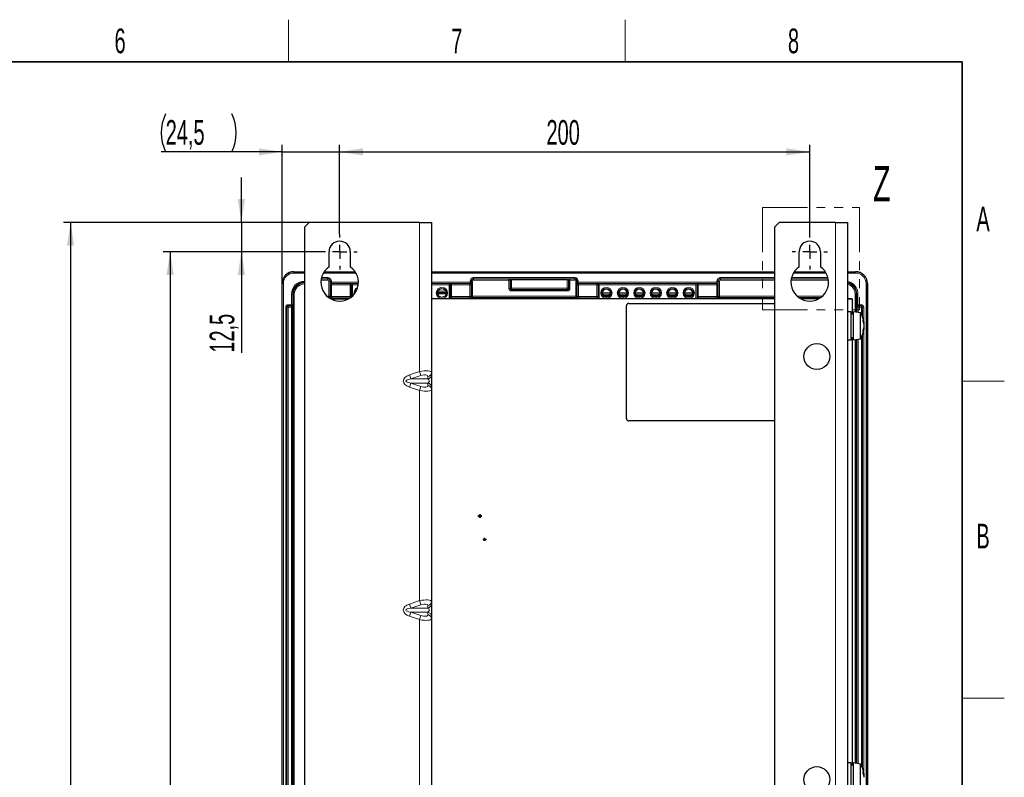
# Model space of a CAD drawing. Header units: millimetres. Extents: x 5 to 418, y 2 to 292.
# Tile 51 of 51: x 274 to 414, y 181 to 288. Entities that reach past the tile are written whole.
import ezdxf

# ---------------------------------------------------------------- set-up
doc = ezdxf.new("R2010")
doc.units = ezdxf.units.MM
doc.linetypes.add('CENTERX2', pattern=[20.32, 12.7, -2.54, 2.54, -2.54])
doc.linetypes.add('PHANTOM', pattern=[12.7, 6.35, -1.27, 1.27, -1.27, 1.27, -1.27])
doc.layers.add('SLD-0', color=7, linetype='Continuous')
doc.styles.add('SLDTEXTSTYLE0', font='TXT', dxfattribs={"width": 0.605})
doc.dimstyles.new('SLDDIMSTYLE0', dxfattribs={"dimtxt": 3.5, "dimasz": 3.302, "dimexe": 0, "dimexo": 0.0625, "dimgap": 0.875, "dimtad": 1, "dimlfac": 3, "dimrnd": 1e-09, "dimzin": 12, "dimdsep": 46, "dimtxsty": 'SLDTEXTSTYLE0', "dimsah": 1, "dimcen": 0.09, "dimadec": 0, "dimazin": 3, "dimtfac": 1, "dimtofl": 0, "dimtmove": 0, "dimatfit": 3, "dimfxl": 1, "dimfrac": 2, "dimtolj": 1, "dimtzin": 12, "dimarcsym": 0})
doc.dimstyles.new('SLDDIMSTYLE1', dxfattribs={"dimtxt": 3.5, "dimasz": 3.302, "dimexe": 0, "dimexo": 0.0625, "dimgap": 0.875, "dimtad": 1, "dimlfac": 3, "dimrnd": 1e-09, "dimzin": 12, "dimdsep": 46, "dimtxsty": 'SLDTEXTSTYLE0', "dimsah": 1, "dimcen": 0.09, "dimadec": 0, "dimazin": 3, "dimtfac": 1, "dimtmove": 0, "dimatfit": 0, "dimfxl": 1, "dimfrac": 2, "dimtolj": 1, "dimtzin": 12, "dimarcsym": 0})

# ---------------------------------------------------------------- blocks, each defined once
blk = doc.blocks.new('_D_3')
at = {"layer": 'SLD-0', "color": 7}
for p, q in [((319.74, 258.09), (319.74, 270.75)), ((319.74, 269.75), (386.41, 269.75)), ((386.41, 258.09), (386.41, 270.75))]:
    blk.add_line(p, q, dxfattribs=at)
for points in [[(319.74, 269.75), (323.05, 269.24), (323.05, 270.26)], [(386.41, 269.75), (383.11, 270.26), (383.11, 269.24)]]:
    blk.add_solid(points, dxfattribs=at)
at = {"layer": 'SLD-0', "color": 7, "insert": (349.07, 274.26), "char_height": 3.5, "attachment_point": 1, "style": 'SLDTEXTSTYLE0'}
blk.add_mtext('200', dxfattribs=at)
blk = doc.blocks.new('_D_4')
at = {"layer": 'SLD-0', "color": 7}
for p, q in [((305.8, 259.75), (305.8, 266.1)), ((315.41, 259.75), (304.8, 259.75)), ((305.8, 259.75), (305.8, 255.59)), ((317.24, 255.59), (304.8, 255.59)), ((305.8, 255.59), (305.8, 241.27))]:
    blk.add_line(p, q, dxfattribs=at)
for points in [[(305.8, 259.75), (306.31, 263.05), (305.3, 263.05)], [(305.8, 255.59), (305.3, 252.28), (306.31, 252.28)]]:
    blk.add_solid(points, dxfattribs=at)
at = {"layer": 'SLD-0', "color": 7, "insert": (301.29, 241.27), "char_height": 3.5, "attachment_point": 1, "rotation": 90, "style": 'SLDTEXTSTYLE0'}
blk.add_mtext('12,5', dxfattribs=at)
blk = doc.blocks.new('_D_5')
at = {"layer": 'SLD-0', "color": 7}
for p, q in [((317.24, 255.59), (294.7, 255.59)), ((295.7, 255.59), (295.7, 88.92)), ((317.24, 88.92), (294.7, 88.92))]:
    blk.add_line(p, q, dxfattribs=at)
for points in [[(295.7, 255.59), (295.19, 252.28), (296.21, 252.28)], [(295.7, 88.92), (296.21, 92.22), (295.19, 92.22)]]:
    blk.add_solid(points, dxfattribs=at)
at = {"layer": 'SLD-0', "color": 7, "insert": (291.19, 168.24), "char_height": 3.5, "attachment_point": 1, "rotation": 90, "style": 'SLDTEXTSTYLE0'}
blk.add_mtext('500', dxfattribs=at)
blk = doc.blocks.new('_D_6')
at = {"layer": 'SLD-0', "color": 7}
for p, q in [((315.41, 259.75), (280.58, 259.75)), ((281.58, 259.75), (281.58, 84.75)), ((315.41, 84.75), (280.58, 84.75))]:
    blk.add_line(p, q, dxfattribs=at)
for points in [[(281.58, 259.75), (281.07, 256.45), (282.09, 256.45)], [(281.58, 84.75), (282.09, 88.05), (281.07, 88.05)]]:
    blk.add_solid(points, dxfattribs=at)
at = {"layer": 'SLD-0', "color": 7, "insert": (277.07, 168.24), "char_height": 3.5, "attachment_point": 1, "rotation": 90, "style": 'SLDTEXTSTYLE0'}
blk.add_mtext('525', dxfattribs=at)
blk = doc.blocks.new('_D_7')
at = {"layer": 'SLD-0', "color": 7}
for p, q in [((311.58, 269.75), (294.44, 269.75)), ((311.58, 251.09), (311.58, 270.75)), ((311.58, 269.75), (319.74, 269.75)), ((319.74, 258.09), (319.74, 270.75)), ((319.74, 269.75), (326.09, 269.75))]:
    blk.add_line(p, q, dxfattribs=at)
for centre, start, end in [((300.44, 272.44), 153.4349, 206.5651), ((299.06, 272.44), 333.4349, 26.5651)]:
    blk.add_arc(centre, 6.01, start, end, dxfattribs=at)
for points in [[(311.58, 269.75), (308.28, 270.26), (308.28, 269.24)], [(319.74, 269.75), (323.05, 269.24), (323.05, 270.26)]]:
    blk.add_solid(points, dxfattribs=at)
at = {"layer": 'SLD-0', "color": 7, "insert": (295.07, 274.26), "char_height": 3.5, "attachment_point": 1, "style": 'SLDTEXTSTYLE0'}
blk.add_mtext('24,5', dxfattribs=at)
blk = doc.blocks.new('SW_CENTERMARKSYMBOL_0')
at = {"layer": 'SLD-0', "color": 0}
for p, q in [((0, 2), (0, 2.5)), ((-2, 0), (-2.5, 0)), ((0, 0), (-1, 0)), ((0, 0), (0, 1)), ((0, 0), (0, -1)), ((0, 0), (1, 0)), ((2, 0), (2.5, 0)), ((0, -2), (0, -2.5))]:
    blk.add_line(p, q, dxfattribs=at)
blk = doc.blocks.new('SW_CENTERMARKSYMBOL_1')
at = {"layer": 'SLD-0', "color": 0}
for p, q in [((0, 2), (0, 2.5)), ((-2, 0), (-2.5, 0)), ((0, 0), (-1, 0)), ((0, 0), (0, 1)), ((0, 0), (0, -1)), ((0, 0), (1, 0)), ((2, 0), (2.5, 0)), ((0, -2), (0, -2.5))]:
    blk.add_line(p, q, dxfattribs=at)

msp = doc.modelspace()

# ---------------------------------------------------------------- linework, layer by layer
at = {"color": 7, "linetype": 'PHANTOM', "lineweight": 18}
for p, q in [((379.727, 261.8587), (379.727, 247.327)), ((379.727, 261.8587), (393.4506, 261.8587)), ((393.4506, 261.8587), (393.4506, 247.327)), ((379.727, 247.327), (393.4506, 247.327))]:
    msp.add_line(p, q, dxfattribs=at)
at = {"color": 7, "linetype": 'Continuous', "lineweight": 25}
for p, q in [((315.4104, 259.752), (314.7437, 259.0853)), ((331.077, 259.752), (315.4104, 259.752)), ((331.077, 259.752), (332.7437, 259.752)), ((332.7437, 259.752), (332.7437, 238.4542)), ((382.077, 259.752), (381.4104, 259.0853)), ((390.077, 259.752), (382.077, 259.752)), ((390.077, 259.752), (391.7437, 259.752)), ((391.7437, 259.752), (391.7437, 84.752)), ((314.7437, 259.0853), (314.7437, 85.4187)), ((381.4104, 259.0853), (381.4104, 85.4187)), ((318.2437, 253.4568), (318.2437, 255.5853)), ((321.2437, 255.5853), (321.2437, 253.4568)), ((384.9104, 253.4568), (384.9104, 255.5853)), ((387.9104, 255.5853), (387.9104, 253.4568)), ((313.2437, 252.752), (314.7437, 252.752)), ((317.5389, 252.752), (321.9485, 252.752)), ((332.7437, 252.752), (381.4104, 252.752)), ((384.2056, 252.752), (388.6152, 252.752)), ((391.7437, 252.752), (392.9104, 252.752)), ((311.577, 94.4184), (311.577, 251.0853)), ((394.577, 251.0853), (394.577, 94.4184)), ((381.4104, 248.922), (332.7437, 248.922)), ((381.4104, 248.9187), (332.7437, 248.9187)), ((387.7074, 248.922), (385.1134, 248.922)), ((387.7014, 248.9187), (385.1194, 248.9187)), ((392.4104, 248.922), (391.7437, 248.922)), ((391.7437, 248.9187), (392.4104, 248.9187)), ((392.4104, 248.9187), (392.4104, 248.922)), ((392.4104, 248.9187), (392.4104, 246.752)), ((360.4104, 231.9187), (360.4104, 247.9187)), ((360.7437, 248.252), (381.4104, 248.252)), ((392.277, 247.0853), (391.7437, 247.0853)), ((392.277, 246.5068), (392.277, 247.0853)), ((392.6104, 246.752), (392.277, 246.752)), ((392.277, 243.0853), (392.277, 246.5068)), ((393.6104, 246.9187), (392.6104, 247.0853)), ((392.6104, 246.5068), (392.6104, 247.0853)), ((392.6104, 243.0853), (392.6104, 246.5068)), ((393.6104, 246.3883), (393.6104, 246.9187)), ((393.6104, 243.252), (393.6104, 246.3883)), ((394.0651, 244.732), (394.124, 244.7188)), ((394.0666, 245.439), (394.124, 245.4519)), ((394.1237, 245.0835), (394.124, 245.0835)), ((391.7437, 243.0853), (392.277, 243.0853)), ((392.277, 243.4187), (392.6104, 243.4187)), ((392.4104, 243.4187), (392.4104, 182.752)), ((392.6104, 243.0853), (393.6104, 243.252)), ((332.7437, 238.4542), (332.7437, 238.118)), ((332.7437, 238.118), (332.7437, 236.386)), ((332.7437, 236.386), (332.7437, 236.0498)), ((332.7437, 236.0498), (332.7437, 205.9542)), ((381.4104, 231.5853), (360.7437, 231.5853)), ((332.7437, 205.9542), (332.7437, 205.618)), ((332.7437, 205.618), (332.7437, 203.886)), ((332.7437, 203.886), (332.7437, 203.5498)), ((332.7437, 203.5498), (332.7437, 173.4542)), ((392.277, 183.0853), (391.7437, 183.0853)), ((392.277, 182.316), (392.277, 183.0853)), ((393.6104, 182.9187), (392.6104, 183.0853)), ((392.6104, 182.316), (392.6104, 183.0853)), ((392.6104, 182.752), (392.277, 182.752)), ((392.277, 179.0853), (392.277, 182.316)), ((392.6104, 179.0853), (392.6104, 182.316)), ((393.6104, 182.2135), (393.6104, 182.9187)), ((393.6104, 179.252), (393.6104, 182.2135)), ((394.0446, 181.4315), (394.124, 181.4492)), ((394.1134, 181.1299), (394.124, 181.1302)), ((394.1193, 181.0853), (394.124, 181.1302))]:
    msp.add_line(p, q, dxfattribs=at)
at = {"color": 7, "linetype": 'Continuous', "lineweight": 18}
for p, q in [((331.077, 259.752), (331.077, 238.596)), ((390.077, 259.752), (390.077, 84.752)), ((313.2437, 252.752), (313.2437, 252.7316)), ((392.9104, 252.7316), (392.9104, 252.752)), ((313.2437, 252.7316), (313.2437, 252.565)), ((313.2437, 252.7316), (314.7437, 252.7316)), ((314.7437, 252.565), (313.2437, 252.565)), ((318.077, 251.5591), (317.0948, 251.5591)), ((317.1195, 251.7258), (318.077, 251.7258)), ((318.077, 251.7492), (317.1238, 251.7492)), ((317.161, 251.9158), (318.077, 251.9158)), ((322.0648, 252.565), (317.4226, 252.565)), ((317.5252, 252.7316), (321.9622, 252.7316)), ((318.077, 251.7492), (318.077, 251.9158)), ((318.077, 251.7258), (318.077, 251.7492)), ((318.077, 251.5591), (318.077, 251.7258)), ((318.2175, 249.2782), (318.2175, 251.4187)), ((318.3841, 251.4187), (318.2175, 251.4187)), ((318.3841, 251.4187), (318.3841, 249.2782)), ((318.3841, 251.4187), (318.4075, 251.4187)), ((318.4075, 251.2491), (318.4075, 251.4187)), ((318.5742, 251.4187), (318.4075, 251.4187)), ((318.5742, 251.4187), (318.5742, 251.2491)), ((332.7437, 252.7316), (381.4104, 252.7316)), ((381.4104, 252.565), (332.7437, 252.565)), ((338.2466, 251.2491), (338.2466, 251.4187)), ((338.2466, 251.4187), (338.4132, 251.4187)), ((338.4132, 251.4187), (338.4132, 251.2491)), ((338.4366, 251.4187), (338.4132, 251.4187)), ((338.4366, 249.2782), (338.4366, 251.4187)), ((338.6032, 251.4187), (338.4366, 251.4187)), ((338.6032, 251.4187), (338.6032, 249.2782)), ((338.7437, 251.9158), (353.077, 251.9158)), ((338.7437, 251.9158), (338.7437, 251.7492)), ((353.077, 251.7492), (338.7437, 251.7492)), ((338.7437, 251.7258), (338.7437, 251.7492)), ((338.7437, 251.7258), (343.7522, 251.7258)), ((338.7437, 251.5591), (338.7437, 251.7258)), ((343.7522, 251.5591), (338.7437, 251.5591)), ((343.7522, 251.7258), (343.7968, 251.7406)), ((343.7522, 251.5591), (343.7522, 251.7258)), ((343.7522, 251.5591), (343.9186, 251.5591)), ((343.7522, 250.3601), (343.7522, 251.5591)), ((343.9632, 251.574), (343.9186, 251.5591)), ((343.9186, 251.5591), (343.9186, 250.3601)), ((343.9632, 250.4046), (343.9632, 251.574)), ((344.1297, 251.7461), (352.0244, 251.7461)), ((344.1297, 251.7461), (344.1297, 251.5795)), ((352.0244, 251.5795), (344.1297, 251.5795)), ((344.1297, 251.5795), (344.1297, 250.4046)), ((352.0244, 251.7461), (352.0244, 251.5795)), ((352.0244, 250.4046), (352.0244, 251.5795)), ((352.1908, 251.574), (352.1908, 250.4046)), ((352.2354, 251.5591), (352.1908, 251.574)), ((352.2354, 250.3601), (352.2354, 251.5591)), ((352.2354, 251.5591), (352.4019, 251.5591)), ((352.3573, 251.7406), (352.4019, 251.7258)), ((352.4019, 251.7258), (353.077, 251.7258)), ((352.4019, 251.7258), (352.4019, 251.5591)), ((353.077, 251.5591), (352.4019, 251.5591)), ((352.4019, 251.5591), (352.4019, 250.3601)), ((353.077, 251.9158), (353.077, 251.7492)), ((353.077, 251.7258), (353.077, 251.7492)), ((353.077, 251.7258), (353.077, 251.5591)), ((353.2175, 249.2782), (353.2175, 251.4187)), ((353.3841, 251.4187), (353.2175, 251.4187)), ((353.3841, 251.4187), (353.3841, 249.2782)), ((353.3841, 251.4187), (353.4075, 251.4187)), ((353.4075, 251.2491), (353.4075, 251.4187)), ((353.5742, 251.4187), (353.4075, 251.4187)), ((353.5742, 251.4187), (353.5742, 251.2491)), ((373.2466, 251.2491), (373.2466, 251.4187)), ((373.2466, 251.4187), (373.4132, 251.4187)), ((373.4132, 251.4187), (373.4132, 251.2491)), ((373.4366, 251.4187), (373.4132, 251.4187)), ((373.4366, 249.2782), (373.4366, 251.4187)), ((373.6032, 251.4187), (373.4366, 251.4187)), ((373.6032, 251.4187), (373.6032, 249.2782)), ((373.7437, 251.9158), (381.4104, 251.9158)), ((373.7437, 251.9158), (373.7437, 251.7492)), ((381.4104, 251.7492), (373.7437, 251.7492)), ((373.7437, 251.7258), (373.7437, 251.7492)), ((373.7437, 251.7258), (381.4104, 251.7258)), ((373.7437, 251.7258), (373.7437, 251.5591)), ((381.4104, 251.5591), (373.7437, 251.5591)), ((389.0593, 251.5591), (383.7614, 251.5591)), ((383.7861, 251.7258), (389.0346, 251.7258)), ((389.0303, 251.7492), (383.7905, 251.7492)), ((383.8276, 251.9158), (388.9931, 251.9158)), ((388.7314, 252.565), (384.0893, 252.565)), ((384.1918, 252.7316), (388.6289, 252.7316)), ((391.7437, 252.7316), (392.9104, 252.7316)), ((392.9104, 252.565), (391.7437, 252.565)), ((392.9104, 252.7316), (392.9104, 252.565)), ((311.5975, 251.0853), (311.577, 251.0853)), ((311.5975, 94.4388), (311.5975, 251.0853)), ((311.7641, 251.0853), (311.5975, 251.0853)), ((311.7641, 251.0853), (311.7641, 94.4388)), ((318.5742, 251.2491), (318.4075, 251.2491)), ((318.4366, 250.8925), (318.4132, 250.9158)), ((318.4366, 249.2258), (318.4366, 250.8925)), ((318.4366, 250.8925), (318.6032, 250.8925)), ((318.5742, 251.2491), (322.4104, 251.2491)), ((318.5799, 251.0825), (318.6032, 251.0591)), ((322.405, 251.0825), (318.5799, 251.0825)), ((318.6032, 250.8925), (318.6032, 251.0591)), ((318.6032, 251.0591), (321.2175, 251.0591)), ((318.6032, 250.8925), (318.6032, 249.22)), ((321.2175, 250.8925), (318.6032, 250.8925)), ((321.2175, 251.0591), (321.2321, 251.0738)), ((321.2175, 250.8925), (321.2175, 251.0591)), ((321.2175, 249.22), (321.2175, 250.8925)), ((321.3841, 250.8925), (321.2175, 250.8925)), ((321.3988, 250.9071), (321.3841, 250.8925)), ((321.3841, 250.8925), (321.3841, 249.22)), ((321.3988, 249.1611), (321.3988, 250.9071)), ((321.5654, 251.0795), (322.4048, 251.0795)), ((321.5654, 251.0795), (321.5654, 250.9128)), ((321.5654, 250.9128), (321.5654, 249.3046)), ((322.3887, 250.9128), (321.5654, 250.9128)), ((321.9871, 249.9825), (322.0888, 249.9825)), ((332.7437, 251.2491), (338.2466, 251.2491)), ((338.2409, 251.0825), (332.7437, 251.0825)), ((332.7437, 251.0795), (335.2553, 251.0795)), ((335.2553, 250.9128), (332.7437, 250.9128)), ((333.6538, 249.9825), (334.8336, 249.9825)), ((335.2553, 251.0795), (335.2553, 250.9128)), ((335.2553, 248.922), (335.2553, 250.9128)), ((335.422, 250.9071), (335.422, 248.922)), ((335.4366, 250.8925), (335.422, 250.9071)), ((335.4366, 249.22), (335.4366, 250.8925)), ((335.6032, 250.8925), (335.4366, 250.8925)), ((335.5886, 251.0738), (335.6032, 251.0591)), ((335.6032, 251.0591), (335.6032, 250.8925)), ((335.6032, 251.0591), (338.2175, 251.0591)), ((335.6032, 250.8925), (335.6032, 249.22)), ((338.2175, 250.8925), (335.6032, 250.8925)), ((338.2175, 251.0591), (338.2409, 251.0825)), ((338.2175, 251.0591), (338.2175, 250.8925)), ((338.2175, 249.22), (338.2175, 250.8925)), ((338.2175, 250.8925), (338.3841, 250.8925)), ((338.2466, 251.2491), (338.4132, 251.2491)), ((338.4075, 250.9158), (338.3841, 250.8925)), ((338.3841, 250.8925), (338.3841, 249.2258)), ((343.7522, 250.3601), (343.9186, 250.3601)), ((343.9186, 250.3601), (343.9632, 250.4046)), ((343.9632, 250.4046), (344.1297, 250.4046)), ((344.1297, 250.2382), (344.0851, 250.1936)), ((344.0851, 250.1936), (352.069, 250.1936)), ((344.0851, 250.1936), (344.0851, 250.0272)), ((352.069, 250.0272), (344.0851, 250.0272)), ((344.1297, 250.4046), (344.1297, 250.2382)), ((344.1297, 250.4046), (352.0244, 250.4046)), ((352.0244, 250.2382), (344.1297, 250.2382)), ((352.0244, 250.4046), (352.0244, 250.2382)), ((352.0244, 250.4046), (352.1908, 250.4046)), ((352.069, 250.1936), (352.0244, 250.2382)), ((352.069, 250.1936), (352.069, 250.0272)), ((352.1908, 250.4046), (352.2354, 250.3601)), ((352.2354, 250.3601), (352.4019, 250.3601)), ((353.5742, 251.2491), (353.4075, 251.2491)), ((353.4366, 250.8925), (353.4132, 250.9158)), ((353.4366, 249.2258), (353.4366, 250.8925)), ((353.4366, 250.8925), (353.6032, 250.8925)), ((353.5742, 251.2491), (373.2466, 251.2491)), ((353.5799, 251.0825), (353.6032, 251.0591)), ((373.2409, 251.0825), (353.5799, 251.0825)), ((353.6032, 250.8925), (353.6032, 251.0591)), ((353.6032, 251.0591), (356.2175, 251.0591)), ((353.6032, 250.8925), (353.6032, 249.22)), ((356.2175, 250.8925), (353.6032, 250.8925)), ((356.2175, 251.0591), (356.2321, 251.0738)), ((356.2175, 250.8925), (356.2175, 251.0591)), ((356.2175, 249.22), (356.2175, 250.8925)), ((356.2175, 250.8925), (356.3841, 250.8925)), ((356.3988, 250.9071), (356.3841, 250.8925)), ((356.3841, 250.8925), (356.3841, 249.22)), ((356.3988, 248.922), (356.3988, 250.9071)), ((356.5654, 251.0795), (370.2553, 251.0795)), ((356.5654, 251.0795), (356.5654, 250.9128)), ((356.5654, 250.9128), (356.5654, 248.922)), ((370.2553, 250.9128), (356.5654, 250.9128)), ((370.2553, 251.0795), (370.2553, 250.9128)), ((370.2553, 248.922), (370.2553, 250.9128)), ((370.422, 250.9071), (370.422, 248.922)), ((370.4366, 250.8925), (370.422, 250.9071)), ((370.4366, 249.22), (370.4366, 250.8925)), ((370.6032, 250.8925), (370.4366, 250.8925)), ((370.5886, 251.0738), (370.6032, 251.0591)), ((370.6032, 251.0591), (370.6032, 250.8925)), ((370.6032, 251.0591), (373.2175, 251.0591)), ((370.6032, 250.8925), (370.6032, 249.22)), ((373.2175, 250.8925), (370.6032, 250.8925)), ((373.2175, 251.0591), (373.2409, 251.0825)), ((373.2175, 251.0591), (373.2175, 250.8925)), ((373.2175, 249.22), (373.2175, 250.8925)), ((373.2175, 250.8925), (373.3841, 250.8925)), ((373.2466, 251.2491), (373.4132, 251.2491)), ((373.4075, 250.9158), (373.3841, 250.8925)), ((373.3841, 250.8925), (373.3841, 249.2258)), ((394.39, 94.4388), (394.39, 251.0853)), ((394.5566, 251.0853), (394.39, 251.0853)), ((394.5566, 251.0853), (394.5566, 94.4388)), ((394.577, 251.0853), (394.5566, 251.0853)), ((312.9133, 248.0767), (312.9133, 249.5853)), ((313.0799, 249.5853), (312.9133, 249.5853)), ((313.0799, 249.5853), (313.0799, 248.0767)), ((313.144, 249.5853), (313.0799, 249.5853)), ((313.144, 114.9187), (313.144, 249.5853)), ((313.3106, 249.5853), (313.144, 249.5853)), ((313.3106, 249.5853), (313.3106, 114.9187)), ((317.9506, 249.2782), (318.2175, 249.2782)), ((318.2175, 249.1116), (318.1532, 249.1116)), ((318.2175, 249.1116), (318.2175, 249.2782)), ((318.3841, 249.2782), (318.2175, 249.2782)), ((318.27, 249.0591), (318.2175, 249.1116)), ((318.287, 249.0184), (321.1768, 249.0184)), ((318.3841, 249.2782), (318.4366, 249.2258)), ((320.9055, 248.8517), (318.5819, 248.8517)), ((318.6032, 249.22), (318.6032, 249.0534)), ((318.6032, 249.22), (321.2175, 249.22)), ((321.2118, 249.0534), (318.6032, 249.0534)), ((321.1768, 249.0184), (321.2118, 249.0534)), ((321.1768, 249.0031), (321.1768, 249.0184)), ((321.1983, 249.017), (321.1768, 249.0184)), ((321.3841, 249.22), (321.2175, 249.22)), ((321.9441, 249.775), (321.964, 249.775)), ((321.9906, 249.8158), (321.9469, 249.8158)), ((333.6108, 249.775), (334.8766, 249.775)), ((334.8738, 249.8158), (333.6136, 249.8158)), ((334.8605, 249.6083), (333.6269, 249.6083)), ((335.6032, 249.22), (335.4366, 249.22)), ((335.6032, 249.22), (338.2175, 249.22)), ((335.609, 249.0534), (335.644, 249.0184)), ((338.2175, 249.0534), (335.609, 249.0534)), ((335.644, 249.0184), (335.644, 248.922)), ((335.644, 249.0184), (356.1768, 249.0184)), ((338.2175, 249.0534), (338.2175, 249.22)), ((338.3841, 249.2258), (338.4366, 249.2782)), ((338.6032, 249.2782), (338.4366, 249.2782)), ((338.6032, 249.1116), (338.5508, 249.0591)), ((338.6032, 249.2782), (338.6032, 249.1116)), ((338.6032, 249.2782), (353.2175, 249.2782)), ((353.2175, 249.1116), (338.6032, 249.1116)), ((353.2175, 249.2782), (353.2175, 249.1116)), ((353.3841, 249.2782), (353.2175, 249.2782)), ((353.27, 249.0591), (353.2175, 249.1116)), ((353.3841, 249.2782), (353.4366, 249.2258)), ((353.6032, 249.0534), (353.6032, 249.22)), ((353.6032, 249.22), (356.2175, 249.22)), ((356.2118, 249.0534), (353.6032, 249.0534)), ((356.1768, 249.0184), (356.2118, 249.0534)), ((356.1768, 249.0184), (356.1768, 248.922)), ((356.2175, 249.22), (356.3841, 249.22)), ((357.0273, 249.7346), (358.1268, 249.7346)), ((358.0953, 249.5679), (357.0588, 249.5679)), ((357.0646, 249.5521), (358.0894, 249.5521)), ((357.9871, 249.3855), (357.167, 249.3855)), ((359.3606, 249.7346), (360.4601, 249.7346)), ((360.4287, 249.5679), (359.3921, 249.5679)), ((359.398, 249.5521), (360.4228, 249.5521)), ((360.3204, 249.3855), (359.5003, 249.3855)), ((361.694, 249.7346), (362.7934, 249.7346)), ((362.762, 249.5679), (361.7254, 249.5679)), ((361.7313, 249.5521), (362.7561, 249.5521)), ((362.6538, 249.3855), (361.8336, 249.3855)), ((364.0273, 249.7346), (365.1268, 249.7346)), ((365.0953, 249.5679), (364.0588, 249.5679)), ((364.0646, 249.5521), (365.0894, 249.5521)), ((364.9871, 249.3855), (364.167, 249.3855)), ((366.3606, 249.7346), (367.4601, 249.7346)), ((367.4287, 249.5679), (366.3921, 249.5679)), ((366.398, 249.5521), (367.4228, 249.5521)), ((367.3204, 249.3855), (366.5003, 249.3855)), ((368.694, 249.7346), (369.7934, 249.7346)), ((369.762, 249.5679), (368.7254, 249.5679)), ((368.7313, 249.5521), (369.7561, 249.5521)), ((369.6538, 249.3855), (368.8336, 249.3855)), ((370.6032, 249.22), (370.4366, 249.22)), ((370.6032, 249.22), (373.2175, 249.22)), ((370.609, 249.0534), (370.644, 249.0184)), ((373.2175, 249.0534), (370.609, 249.0534)), ((370.644, 249.0184), (370.644, 248.922)), ((370.644, 249.0184), (381.4104, 249.0184)), ((373.2175, 249.0534), (373.2175, 249.22)), ((373.3841, 249.2258), (373.4366, 249.2782)), ((373.6032, 249.2782), (373.4366, 249.2782)), ((373.6032, 249.1116), (373.5508, 249.0591)), ((373.6032, 249.2782), (373.6032, 249.1116)), ((373.6032, 249.2782), (381.4104, 249.2782)), ((381.4104, 249.1116), (373.6032, 249.1116)), ((384.6173, 249.2782), (388.2035, 249.2782)), ((388.0009, 249.1116), (384.8199, 249.1116)), ((384.9537, 249.0184), (387.8671, 249.0184)), ((392.8434, 247.0465), (392.8434, 249.5853)), ((392.8434, 249.5853), (393.0101, 249.5853)), ((393.0101, 249.5853), (393.0101, 247.0187)), ((393.0742, 249.5853), (393.0101, 249.5853)), ((393.0742, 247.7605), (393.0742, 249.5853)), ((393.0742, 249.5853), (393.2408, 249.5853)), ((393.2408, 249.5853), (393.2408, 248.0767)), ((312.0855, 117.7601), (312.0855, 247.744)), ((312.252, 247.744), (312.0855, 247.744)), ((312.252, 247.744), (312.252, 117.7601)), ((312.2616, 247.7343), (312.252, 247.744)), ((312.2616, 117.7697), (312.2616, 247.7343)), ((312.4281, 247.7343), (312.2616, 247.7343)), ((312.4184, 248.0768), (312.9023, 248.0768)), ((312.4184, 247.9104), (312.4184, 248.0768)), ((312.9023, 247.9104), (312.4184, 247.9104)), ((312.4184, 247.9104), (312.4281, 247.9008)), ((312.4281, 247.9008), (312.8927, 247.9008)), ((312.4281, 247.9008), (312.4281, 247.7343)), ((312.4281, 247.7343), (312.4281, 117.7697)), ((312.8927, 247.7343), (312.4281, 247.7343)), ((312.8927, 247.9008), (312.9023, 247.9104)), ((312.8927, 247.7343), (312.8927, 247.9008)), ((313.0591, 247.7343), (312.8927, 247.7343)), ((312.8927, 117.7697), (312.8927, 247.7343)), ((312.9023, 247.9104), (312.9023, 248.0768)), ((313.0799, 248.0767), (312.9133, 248.0767)), ((313.0688, 247.744), (313.0591, 247.7343)), ((313.0591, 247.7343), (313.0591, 117.7697)), ((313.0769, 117.7519), (313.0769, 247.6923)), ((313.0771, 247.6955), (313.0771, 117.7519)), ((393.077, 247.7521), (393.0742, 247.7605)), ((393.077, 247.0076), (393.077, 247.7521)), ((393.077, 247.7521), (393.0772, 247.7521)), ((393.095, 247.7343), (393.0772, 247.7521)), ((393.0772, 247.7521), (393.0772, 247.0075)), ((393.095, 247.0046), (393.095, 247.7343)), ((393.2614, 247.7343), (393.095, 247.7343)), ((393.0989, 247.9216), (393.1021, 247.9311)), ((393.1036, 247.8416), (393.1003, 247.8369)), ((393.2463, 247.9103), (393.2408, 248.0767)), ((393.2518, 248.0768), (393.7357, 248.0768)), ((393.2518, 247.9104), (393.2518, 248.0768)), ((393.2518, 247.9104), (393.2614, 247.9008)), ((393.7357, 247.9104), (393.2518, 247.9104)), ((393.2614, 247.9008), (393.726, 247.9008)), ((393.2614, 247.9008), (393.2614, 247.7343)), ((393.2614, 247.7343), (393.2614, 246.9768)), ((393.726, 247.7343), (393.2614, 247.7343)), ((393.726, 247.9008), (393.7357, 247.9104)), ((393.726, 247.7343), (393.726, 247.9008)), ((393.8924, 247.7343), (393.726, 247.7343)), ((393.726, 246.7226), (393.726, 247.7343)), ((393.7357, 247.9104), (393.7357, 248.0768)), ((393.9021, 247.744), (393.8924, 247.7343)), ((393.8924, 247.7343), (393.8924, 246.3716)), ((393.9021, 246.3475), (393.9021, 247.744)), ((393.9021, 247.744), (394.0685, 247.744)), ((394.0685, 247.744), (394.0685, 245.7982)), ((394.0685, 245.4395), (394.0685, 245.4311)), ((394.0685, 244.7396), (394.0685, 244.7312)), ((394.0685, 244.3725), (394.0685, 181.7982)), ((392.8434, 183.0465), (392.8434, 243.1242)), ((393.0101, 243.152), (393.0101, 183.0187)), ((393.077, 183.0076), (393.077, 243.1631)), ((393.0772, 243.1631), (393.0772, 183.0075)), ((393.095, 183.0046), (393.095, 243.1661)), ((393.2614, 243.1939), (393.2614, 182.9768)), ((393.726, 182.7226), (393.726, 243.4481)), ((393.8924, 243.7991), (393.8924, 182.3716)), ((393.9021, 182.3475), (393.9021, 243.8232)), ((329.6336, 238.118), (331.077, 238.596)), ((329.6336, 238.118), (329.8248, 237.5407)), ((331.2682, 238.0187), (329.8248, 237.5407)), ((329.8248, 237.5407), (332.2682, 237.5407)), ((331.2682, 238.0187), (331.077, 238.596)), ((332.2682, 237.5407), (332.2682, 237.8769)), ((329.6336, 236.386), (329.8248, 236.9633)), ((331.077, 235.908), (329.6336, 236.386)), ((329.8248, 236.9633), (331.2682, 236.4853)), ((329.8248, 236.9633), (332.2682, 236.9633)), ((331.077, 235.908), (331.2682, 236.4853)), ((332.2682, 236.6271), (332.2682, 236.9633)), ((331.077, 235.908), (331.077, 206.096)), ((329.6336, 205.618), (331.077, 206.096)), ((329.6336, 205.618), (329.8248, 205.0407)), ((331.2682, 205.5187), (329.8248, 205.0407)), ((331.2682, 205.5187), (331.077, 206.096)), ((332.2682, 205.0407), (332.2682, 205.3769)), ((329.6336, 203.886), (329.8248, 204.4633)), ((331.077, 203.408), (329.6336, 203.886)), ((329.8248, 205.0407), (332.2682, 205.0407)), ((329.8248, 204.4633), (331.2682, 203.9853)), ((329.8248, 204.4633), (332.2682, 204.4633)), ((331.077, 203.408), (331.2682, 203.9853)), ((332.2682, 204.1271), (332.2682, 204.4633)), ((331.077, 203.408), (331.077, 173.596))]:
    msp.add_line(p, q, dxfattribs=at)
at = {"color": 7, "linetype": 'CENTERX2'}
for p, q in [((339.9104, 218.0853), (339.3437, 218.0853)), ((339.627, 218.3437), (339.627, 217.827)), ((340.2937, 214.752), (340.2937, 215.0103)), ((340.577, 214.752), (340.2937, 214.752))]:
    msp.add_line(p, q, dxfattribs=at)
at = {"color": 7, "linetype": 'Continuous', "lineweight": 18, "flags": 128}
msp.add_lwpolyline([(321.2472, 249.0496), (321.2443, 249.0502), (321.2118, 249.0534)], dxfattribs=at)
at = {"color": 7, "linetype": 'Continuous', "lineweight": 18}
for centre in [(334.2437, 249.752), (357.577, 249.752), (359.9104, 249.752), (362.2437, 249.752), (364.577, 249.752), (366.9104, 249.752), (369.2437, 249.752)]:
    msp.add_circle(centre, 0.8, dxfattribs=at)
at = {"color": 7, "linetype": 'Continuous', "lineweight": 25}
for centre, radius in [((334.2437, 249.752), 0.6333), ((357.577, 249.752), 0.6333), ((357.577, 249.752), 0.55), ((359.9104, 249.752), 0.6333), ((359.9104, 249.752), 0.55), ((362.2437, 249.752), 0.6333), ((362.2437, 249.752), 0.55), ((364.577, 249.752), 0.6333), ((364.577, 249.752), 0.55), ((366.9104, 249.752), 0.6333), ((366.9104, 249.752), 0.55), ((369.2437, 249.752), 0.6333), ((369.2437, 249.752), 0.55), ((387.4104, 240.7187), 1.8333), ((387.4104, 180.7187), 1.8333)]:
    msp.add_circle(centre, radius, dxfattribs=at)
at = {"color": 7, "linetype": 'CENTERX2'}
for centre, radius in [((339.627, 218.0853), 0.1644), ((340.2937, 214.752), 0.1398)]:
    msp.add_circle(centre, radius, dxfattribs=at)
at = {"color": 7, "linetype": 'Continuous', "lineweight": 25}
for centre, radius, start, end in [((319.7437, 255.5853), 1.5, 0, 180), ((386.4104, 255.5853), 1.5, 0, 180), ((313.2437, 251.0853), 1.6667, 90, 180), ((319.7437, 251.252), 2.6667, 124.228866, 55.771134), ((386.4104, 251.252), 2.6667, 124.228866, 55.771134), ((392.9104, 251.0853), 1.6667, 0, 90), ((318.077, 251.4187), 0.3305, 0, 90), ((338.7437, 251.4187), 0.3305, 90, 180), ((353.077, 251.4187), 0.3305, 0, 90), ((373.7437, 251.4187), 0.3305, 90, 180), ((314.7437, 249.5853), 1.6638, 90, 180), ((322.577, 249.752), 0.6333, 123.57537, 180), ((391.4104, 249.5853), 1.6638, 0, 78.442948), ((360.7437, 247.9187), 0.3333, 90, 180), ((390.726, 245.0853), 3.4177, 6.182073, 32.440387), ((392.8276, 245.3118), 1.3039, 6.169872, 28.430527), ((392.2754, 245.834), 1.7017, 356.680442, 3.319558), ((390.726, 245.0853), 3.4177, 327.559613, 353.817927), ((391.7582, 244.8823), 2.3747, 4.950056, 21.056524), ((391.7897, 245.2912), 2.3432, 338.798065, 355.005087), ((392.8593, 244.8575), 1.2723, 331.207475, 353.740024), ((392.2403, 244.3443), 1.7368, 356.714143, 3.285857), ((391.8389, 245.2756), 2.2932, 346.483474, 355.194887), ((360.7437, 231.9187), 0.3333, 180, 270), ((390.726, 181.0853), 3.4177, 6.857319, 32.440387), ((393.2042, 181.3262), 0.928, 7.615734, 33.916556), ((391.841, 181.7336), 2.1361, 357.03719, 2.96281), ((392.1643, 180.8475), 1.9692, 5.623955, 23.196269), ((391.4925, 180.9271), 2.6393, 4.412498, 11.199198)]:
    msp.add_arc(centre, radius, start, end, dxfattribs=at)
at = {"color": 7, "linetype": 'Continuous', "lineweight": 18}
for centre, radius, start, end in [((313.2437, 251.0853), 1.6463, 90, 180), ((313.2437, 251.0853), 1.4796, 90, 180), ((314.7437, 249.5853), 1.8304, 90, 180), ((318.077, 251.4187), 0.4971, 0, 90), ((318.077, 251.4187), 0.3071, 0, 90), ((318.077, 251.4187), 0.1405, 0, 90), ((338.7437, 251.4187), 0.4971, 90, 180), ((338.7437, 251.4187), 0.3071, 90, 180), ((338.7437, 251.4187), 0.1405, 90, 180), ((343.7519, 251.5591), 0.1667, 0.026367, 89.903784), ((343.7965, 251.5739), 0.1667, 0.026367, 89.903784), ((352.3576, 251.5739), 0.1667, 90.096216, 179.973633), ((352.4021, 251.5591), 0.1667, 90.096216, 179.973633), ((353.077, 251.4187), 0.4971, 0, 90), ((353.077, 251.4187), 0.3071, 0, 90), ((353.077, 251.4187), 0.1405, 0, 90), ((373.7437, 251.4187), 0.4971, 90, 180), ((373.7437, 251.4187), 0.3071, 90, 180), ((373.7437, 251.4187), 0.1405, 90, 180), ((391.4104, 249.5853), 1.8304, 0, 79.507628), ((392.9104, 251.0853), 1.6463, 0, 90), ((392.9104, 251.0853), 1.4796, 0, 90), ((314.7437, 249.5853), 1.5997, 90, 180), ((314.7437, 249.5853), 1.4331, 90, 180), ((318.5799, 250.9158), 0.1667, 90.020437, 179.979563), ((318.6033, 250.8924), 0.1667, 90.020437, 179.979563), ((321.2174, 250.8924), 0.1667, 0.020437, 89.979563), ((321.2321, 250.9071), 0.1667, 0.020437, 89.979563), ((322.577, 249.752), 0.8, 110.015214, 194.190244), ((335.5887, 250.9071), 0.1667, 90.020437, 179.979563), ((335.6033, 250.8924), 0.1667, 90.020437, 179.979563), ((338.2174, 250.8924), 0.1667, 0.020437, 89.979563), ((338.2408, 250.9158), 0.1667, 0.020437, 89.979563), ((344.1302, 250.4052), 0.167, 180.183596, 269.816404), ((352.0239, 250.4052), 0.167, 270.183596, 359.816404), ((353.5799, 250.9158), 0.1667, 90.020437, 179.979563), ((353.6033, 250.8924), 0.1667, 90.020437, 179.979563), ((356.2174, 250.8924), 0.1667, 0.020437, 89.979563), ((356.2321, 250.9071), 0.1667, 0.020437, 89.979563), ((370.5887, 250.9071), 0.1667, 90.020437, 179.979563), ((370.6033, 250.8924), 0.1667, 90.020437, 179.979563), ((373.2174, 250.8924), 0.1667, 0.020437, 89.979563), ((373.2408, 250.9158), 0.1667, 0.020437, 89.979563), ((391.4104, 249.5853), 1.5997, 0, 77.973049), ((391.4104, 249.5853), 1.4331, 0, 76.549694), ((318.2174, 249.2783), 0.1667, 270.020437, 359.979563), ((318.2699, 249.2258), 0.1667, 270.020437, 359.979563), ((335.609, 248.8867), 0.1667, 90.020911, 167.767762), ((335.644, 248.8517), 0.1667, 90.020558, 155.04591), ((338.5508, 249.2258), 0.1667, 180.020437, 269.979563), ((338.6033, 249.2783), 0.1667, 180.020437, 269.979563), ((353.2174, 249.2783), 0.1667, 270.020437, 359.979563), ((353.2699, 249.2258), 0.1667, 270.020437, 359.979563), ((356.1767, 248.8517), 0.1667, 24.95409, 89.979442), ((356.2117, 248.8867), 0.1667, 12.231823, 89.979503), ((370.609, 248.8867), 0.1667, 90.020911, 167.767762), ((370.644, 248.8517), 0.1667, 90.020558, 155.04591), ((373.5508, 249.2258), 0.1667, 180.020437, 269.979563), ((373.6033, 249.2783), 0.1667, 180.020437, 269.979563), ((312.4286, 247.7338), 0.167, 90.183596, 179.816404), ((312.8921, 247.7338), 0.167, 0.183596, 89.816404), ((393.2434, 247.7519), 0.1664, 149.309506, 179.942235), ((393.244, 247.7516), 0.1668, 147.345229, 179.831934), ((393.2619, 247.7338), 0.167, 90.183596, 179.816404), ((393.0111, 247.8778), 0.0981, 335.358999, 26.538676), ((393.0082, 247.8849), 0.1047, 335.592012, 26.205007), ((393.7255, 247.7338), 0.167, 0.183596, 89.816404), ((332.1298, 238.4754), 0.6143, 283.02534, 358.028605), ((332.1298, 238.1392), 0.6143, 283.02534, 358.028605), ((332.1298, 236.3649), 0.6143, 1.971395, 76.97466), ((332.1298, 236.0286), 0.6143, 1.971395, 76.97466), ((332.1298, 205.9754), 0.6143, 283.02534, 358.028605), ((332.1298, 205.6392), 0.6143, 283.02534, 358.028605), ((332.1298, 203.8649), 0.6143, 1.971395, 76.97466), ((332.1298, 203.5286), 0.6143, 1.971395, 76.97466)]:
    msp.add_arc(centre, radius, start, end, dxfattribs=at)
for centre, major_axis, ratio, start_param, end_param in [((344.1297, 251.7403), (0.3333, 0), 0.01745506, 1.57079633, 3.08923278), ((344.1297, 251.5737), (0.1667, 0), 0.03491013, 1.57079633, 3.08923278), ((352.0244, 251.7403), (0.3333, 0), 0.01745506, 0.05235988, 1.57079633), ((352.0244, 251.5737), (0.1667, 0), 0.03491013, 0.05235988, 1.57079633), ((318.4133, 251.2491), (0, 0.3333), 0.01745506, 1.57079633, 3.12413936), ((318.58, 251.2491), (0, 0.1667), 0.03491013, 1.57079633, 3.12413936), ((321.5654, 251.0737), (0.3333, 0), 0.01745506, 1.57079633, 3.12413936), ((321.5654, 250.907), (0.1667, 0), 0.03491013, 1.57079633, 3.12413936), ((335.2553, 251.0737), (0.3333, 0), 0.01745506, 0.01745329, 1.57079633), ((335.2553, 250.907), (0.1667, 0), 0.03491013, 0.01745329, 1.57079633), ((338.2408, 251.2491), (0, 0.1667), 0.03491013, 3.15904595, 4.71238898), ((338.4074, 251.2491), (0, 0.3333), 0.01745506, 3.15904595, 4.71238898), ((344.086, 250.361), (-0.2363, -0.2363), 0.99726469, 5.49915667, 7.06721394), ((344.086, 250.361), (0.1188, 0.1188), 0.99184609, 2.35756402, 3.92562129), ((352.0681, 250.361), (-0.1188, 0.1188), 0.99184609, 2.35756402, 3.92562129), ((352.0681, 250.361), (0.2363, -0.2363), 0.99726469, 5.49915667, 7.06721394), ((353.4133, 251.2491), (0, 0.3333), 0.01745506, 1.57079633, 3.12413936), ((353.58, 251.2491), (0, 0.1667), 0.03491013, 1.57079633, 3.12413936), ((356.5654, 251.0737), (0.3333, 0), 0.01745506, 1.57079633, 3.12413936), ((356.5654, 250.907), (0.1667, 0), 0.03491013, 1.57079633, 3.12413936), ((370.2553, 251.0737), (0.3333, 0), 0.01745506, 0.01745329, 1.57079633), ((370.2553, 250.907), (0.1667, 0), 0.03491013, 0.01745329, 1.57079633), ((373.2408, 251.2491), (0, 0.1667), 0.03491013, 3.15904595, 4.71238898), ((373.4074, 251.2491), (0, 0.3333), 0.01745506, 3.15904595, 4.71238898), ((318.6032, 249.0592), (0.3333, 0), 0.01745506, 3.15904595, 4.71238898), ((318.6032, 249.2259), (0.1667, 0), 0.03491013, 3.15904595, 4.71238898), ((321.2117, 249.22), (0, 0.1667), 0.03491013, 3.15904595, 4.71238898), ((321.3783, 249.22), (0, 0.3333), 0.01745506, 4.49919314, 4.71238898), ((335.4424, 249.22), (0, 0.3333), 0.01745506, 1.57079633, 2.70000273), ((335.6091, 249.22), (0, 0.1667), 0.03491013, 1.57079633, 3.12413936), ((338.2175, 249.2259), (0.1667, 0), 0.03491013, 4.71238898, 6.26573201), ((338.2175, 249.0592), (0.3333, 0), 0.01745506, 4.71238898, 6.26573201), ((353.6032, 249.0592), (0.3333, 0), 0.01745506, 3.15904595, 4.71238898), ((353.6032, 249.2259), (0.1667, 0), 0.03491013, 3.15904595, 4.71238898), ((356.2117, 249.22), (0, 0.1667), 0.03491013, 3.15904595, 4.71238898), ((356.3783, 249.22), (0, 0.3333), 0.01745506, 3.58318258, 4.71238898), ((370.4424, 249.22), (0, 0.3333), 0.01745506, 1.57079633, 2.70000273), ((370.6091, 249.22), (0, 0.1667), 0.03491013, 1.57079633, 3.12413936), ((373.2175, 249.2259), (0.1667, 0), 0.03491013, 4.71238898, 6.26573201), ((373.2175, 249.0592), (0.3333, 0), 0.01745506, 4.71238898, 6.26573201), ((312.4193, 247.743), (0.2363, -0.2363), 0.99726469, 2.35756402, 3.92562129), ((312.4193, 247.743), (0.1188, -0.1188), 0.99184609, 2.35756402, 3.92562129), ((312.9014, 247.743), (-0.2363, -0.2363), 0.99726469, 3.89286017, 3.92562129), ((312.9014, 247.743), (0.1188, 0.1188), 0.99184609, 5.49915667, 7.06721394), ((393.2408, 247.7605), (0.004, 0.3163), 0.52674397, 1.04316358, 1.57750014), ((393.2408, 247.7605), (0.1652, 0.0256), 0.89417142, 2.43528528, 2.96962184), ((393.2527, 247.743), (0.2363, -0.2363), 0.99726469, 2.35756402, 2.39032514), ((393.2527, 247.743), (0.1188, -0.1188), 0.99184609, 2.35756402, 2.39032514), ((393.7347, 247.743), (-0.2363, -0.2363), 0.99726469, 2.35756402, 3.92562129), ((393.7347, 247.743), (0.1188, 0.1188), 0.99184609, 5.49915667, 7.06721394), ((330.5053, 237.252), (1.7434, 0), 0.57357644, 2.0943951, 4.1887902), ((330.5053, 237.252), (1.3611, 0), 0.24490671, 2.0943951, 4.1887902), ((331.077, 238.1231), (1.6638, 0.3583), 0.27212063, 6.22465944, 7.79545577), ((331.2682, 237.5457), (0.9856, 0.4064), 0.4161231, 6.11327441, 7.68407073), ((332.077, 237.252), (0.3824, 0), 0.8717234, 5.23598776, 7.33038286), ((331.077, 236.3809), (1.6638, -0.3583), 0.27212063, 4.77091485, 6.34171118), ((331.2682, 236.9583), (0.9856, -0.4064), 0.4161231, 4.88229988, 6.45309621), ((330.5053, 204.752), (1.7434, 0), 0.57357644, 2.0943951, 4.1887902), ((331.077, 205.6231), (1.6638, 0.3583), 0.27212063, 6.22465944, 7.79545577), ((331.2682, 205.0457), (0.9856, 0.4064), 0.4161231, 6.11327441, 7.68407073), ((330.5053, 204.752), (1.3611, 0), 0.24490671, 2.0943951, 4.1887902), ((331.2682, 204.4583), (0.9856, -0.4064), 0.4161231, 4.88229988, 6.45309621), ((332.077, 204.752), (0.3824, 0), 0.8717234, 5.23598776, 7.33038286), ((331.077, 203.8809), (1.6638, -0.3583), 0.27212063, 4.77091485, 6.34171118)]:
    msp.add_ellipse(centre, major_axis=major_axis, ratio=ratio, start_param=start_param, end_param=end_param, dxfattribs=at)
for points, knots in [([(313.0701, 247.7187), (313.071, 247.7382), (313.0729, 247.7774), (313.0509, 247.833), (313.0134, 247.8791), (312.9699, 247.9059), (312.9389, 247.9241), (312.9242, 247.9455), (312.9182, 247.9794), (312.915, 248.0264), (312.9138, 248.0605), (312.9133, 248.0767)], [0, 0, 0, 0, 0.12752912, 0.25506368, 0.38278395, 0.5144124, 0.58831723, 0.66221818, 0.77649701, 0.89408882, 1, 1, 1, 1]), ([(393.1021, 247.9311), (393.1059, 247.9406), (393.1191, 247.9745), (393.1467, 248.0217), (393.1878, 248.0596), (393.2191, 248.0739), (393.2351, 248.0759), (393.2408, 248.0767)], [0, 0, 0, 0, 0.15161811, 0.54407839, 0.78578736, 0.92392365, 1, 1, 1, 1]), ([(393.2463, 247.9103), (393.236, 247.9095), (393.2199, 247.9083), (393.1895, 247.9009), (393.1503, 247.8843), (393.1216, 247.8619), (393.1075, 247.8461), (393.1036, 247.8416)], [0, 0, 0, 0, 0.13411502, 0.21140536, 0.45197737, 0.84587204, 1, 1, 1, 1])]:
    msp.add_open_spline(points, degree=3, knots=knots, dxfattribs=at)
at = {"color": 7, "linetype": 'Continuous', "lineweight": 25}
for points, knots in [([(313.0701, 247.7187), (313.0696, 247.7268), (313.0692, 247.7352), (313.0688, 247.7436), (313.0688, 247.744)], [0, 0, 0, 0, 0.95784972, 1, 1, 1, 1]), ([(313.0769, 247.6923), (313.0768, 247.6918), (313.0765, 247.6898), (313.0753, 247.6929), (313.0733, 247.7018), (313.0711, 247.7022), (313.0702, 247.716), (313.0701, 247.7187)], [0, 0, 0, 0, 0.03271546, 0.13106654, 0.51916646, 0.90731391, 1, 1, 1, 1]), ([(313.0799, 248.0767), (313.0798, 248.0391), (313.0797, 247.9641), (313.0787, 247.864), (313.0775, 247.8009), (313.0763, 247.7658), (313.0756, 247.7546), (313.0753, 247.7472), (313.0753, 247.7458), (313.0752, 247.745), (313.0752, 247.7445), (313.0752, 247.7439), (313.0752, 247.7434), (313.0752, 247.7425), (313.0753, 247.7406), (313.0755, 247.736), (313.0761, 247.7245), (313.0767, 247.7078), (313.0771, 247.6955)], [0, 0, 0, 0, 0.195146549, 0.390285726, 0.585644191, 0.683012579, 0.780232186, 0.789844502, 0.793360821, 0.794539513, 0.795728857, 0.796539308, 0.797349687, 0.798558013, 0.801572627, 0.814180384, 0.864045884, 1, 1, 1, 1]), ([(313.0771, 247.6955), (313.0771, 247.6953), (313.077, 247.6942), (313.077, 247.6931), (313.0769, 247.6923)], [0, 0, 0, 0, 0.24192833, 1, 1, 1, 1])]:
    msp.add_open_spline(points, degree=3, knots=knots, dxfattribs=at)
at = {"layer": 'SLD-0', "lineweight": 18}
for p, q in [((312.5, 282.5), (312.5, 288.5)), ((360.25, 282.5), (360.25, 288.5)), ((408, 237.25), (414, 237.25)), ((408, 192.25), (414, 192.25))]:
    msp.add_line(p, q, dxfattribs=at)
at = {"layer": 'SLD-0', "lineweight": 35}
for p, q in [((408, 282.5), (26, 282.5)), ((408, 12), (408, 282.5))]:
    msp.add_line(p, q, dxfattribs=at)

# ---------------------------------------------------------------- block references
at = {"layer": 'SLD-0', "color": 7}
for name, p in [('SW_CENTERMARKSYMBOL_0', (319.7437, 255.5853)), ('SW_CENTERMARKSYMBOL_1', (386.4104, 255.5853))]:
    msp.add_blockref(name, p, dxfattribs=at)

# ---------------------------------------------------------------- texts
at = {"color": 7, "linetype": 'PHANTOM', "lineweight": 18, "insert": (395.4005, 267.7368), "char_height": 5, "attachment_point": 1, "style": 'SLDTEXTSTYLE0'}
msp.add_mtext('Z', dxfattribs=at)
at = {"layer": 'SLD-0', "char_height": 3.5, "attachment_point": 2, "style": 'SLDTEXTSTYLE0'}
for s, insert in [('6', (288.6027, 287.243)), ('7', (336.3527, 287.243)), ('8', (384.1027, 287.243)), ('A', (410.9816, 262.0011)), ('B', (410.9816, 217.0011))]:
    msp.add_mtext(s, dxfattribs=dict(at, insert=insert))

# ---------------------------------------------------------------- dimensions: what is measured, and where the dimension line sits
at = {"layer": 'SLD-0', "color": 7}
dim = msp.add_linear_dim(base=(319.7437, 269.752), p1=(311.577, 251.0853), p2=(319.7437, 258.0853), text='(<>)', dimstyle='SLDDIMSTYLE1', dxfattribs=at)
dim.commit()
dim.dimension.update_dxf_attribs({"geometry": '_D_7', "text_midpoint": (299.7521, 269.752), "dimtype": 160})
dim = msp.add_linear_dim(base=(386.4104, 269.752), p1=(319.7437, 258.0853), p2=(386.4104, 258.0853), dimstyle='SLDDIMSTYLE0', dxfattribs=at)
dim.commit()
dim.dimension.update_dxf_attribs({"geometry": '_D_3', "text_midpoint": (353.077, 269.752), "dimtype": 160})
for base, p1, p2, dimstyle, picture, middle in [((305.804, 255.5853), (315.4104, 259.752), (317.2437, 255.5853), 'SLDDIMSTYLE1', '_D_4', (305.804, 245.947)), ((281.577, 84.752), (315.4104, 259.752), (315.4104, 84.752), 'SLDDIMSTYLE0', '_D_6', (281.577, 172.252)), ((295.6991, 88.9187), (317.2437, 255.5853), (317.2437, 88.9187), 'SLDDIMSTYLE0', '_D_5', (295.6991, 172.252))]:
    dim = msp.add_linear_dim(base=base, p1=p1, p2=p2, angle=90, dimstyle=dimstyle, dxfattribs=at)
    dim.commit()
    dim.dimension.update_dxf_attribs({"geometry": picture, "text_midpoint": middle, "dimtype": 160})

doc.saveas('drawing.dxf')
